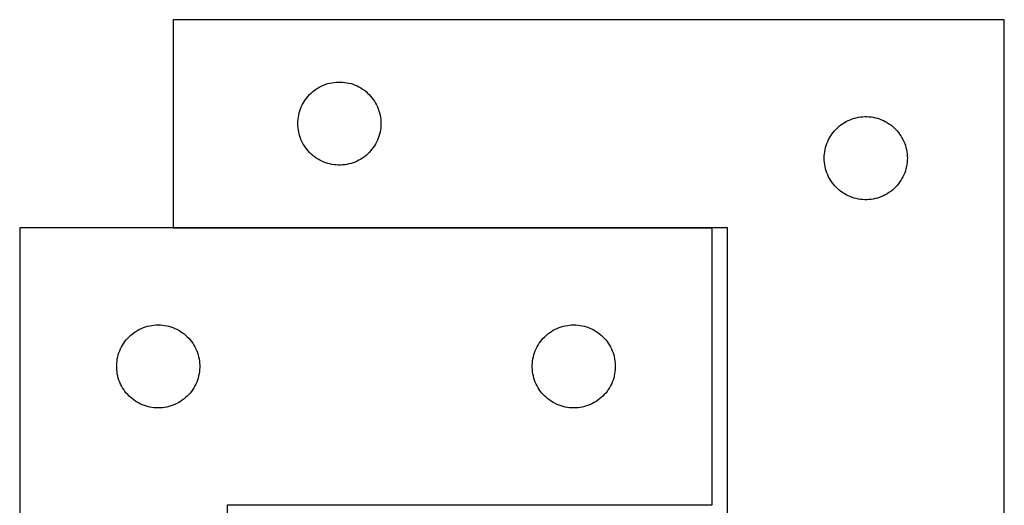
# Model space of a CAD drawing. Header units: millimetres. Extents: x 7 to 1493, y 7 to 2993.
# Tile 8 of 15: x 7 to 362, y 2818 to 2993. Entities that reach past the tile are written whole.
import ezdxf

# ---------------------------------------------------------------- set-up
doc = ezdxf.new("R2010")
doc.units = ezdxf.units.MM
doc.layers.add('COMMON', color=5, linetype='CONTINUOUS', true_color=0x0000ff)
doc.layers.add('CUT', color=7, linetype='CONTINUOUS', true_color=0x000000)

msp = doc.modelspace()

# ---------------------------------------------------------------- linework, layer by layer
at = {"layer": 'COMMON'}
for p, q in [((62.182849, 2918.298748), (256.782847, 2918.298748)), ((256.782847, 2818.098748), (81.982848, 2818.098748))]:
    msp.add_line(p, q, dxfattribs=at)
at = {"layer": 'CUT'}
for p, q in [((362.182849, 2993.398749), (62.182849, 2993.398749)), ((62.182849, 2993.398749), (62.182849, 2918.398749)), ((362.182849, 2743.398749), (362.182849, 2993.398749)), ((112.573951, 2967.416956), (113.179635, 2967.896338)), ((113.179635, 2967.896338), (113.809193, 2968.343905)), ((113.809193, 2968.343905), (114.460957, 2968.758469)), ((114.460957, 2968.758469), (115.133198, 2969.138931)), ((115.133198, 2969.138931), (115.824133, 2969.484283)), ((115.824133, 2969.484283), (116.53193, 2969.793609)), ((116.53193, 2969.793609), (117.254713, 2970.066088)), ((117.254713, 2970.066088), (117.990564, 2970.300997)), ((117.990564, 2970.300997), (118.737533, 2970.497715)), ((118.737533, 2970.497715), (119.493637, 2970.655719)), ((119.493637, 2970.655719), (120.256873, 2970.774589)), ((120.256873, 2970.774589), (121.025217, 2970.854012)), ((121.025217, 2970.854012), (121.79663, 2970.893776)), ((121.79663, 2970.893776), (122.569067, 2970.893776)), ((122.569067, 2970.893776), (123.340481, 2970.854012)), ((123.340481, 2970.854012), (124.108824, 2970.774589)), ((124.108824, 2970.774589), (124.87206, 2970.655719)), ((124.87206, 2970.655719), (125.628165, 2970.497715)), ((125.628165, 2970.497715), (126.375133, 2970.300997)), ((126.375133, 2970.300997), (127.110985, 2970.066088)), ((127.110985, 2970.066088), (127.833767, 2969.793609)), ((127.833767, 2969.793609), (128.541565, 2969.484283)), ((128.541565, 2969.484283), (129.2325, 2969.138931)), ((129.2325, 2969.138931), (129.904741, 2968.758469)), ((129.904741, 2968.758469), (130.556505, 2968.343905)), ((130.556505, 2968.343905), (131.186063, 2967.896338)), ((131.186063, 2967.896338), (131.791746, 2967.416956)), ((109.526215, 2963.949192), (109.957424, 2964.590066)), ((109.957424, 2964.590066), (110.421052, 2965.207892)), ((110.421052, 2965.207892), (110.91587, 2965.801031)), ((110.91587, 2965.801031), (111.440566, 2966.367912)), ((111.440566, 2966.367912), (111.993749, 2966.90703)), ((111.993749, 2966.90703), (112.573951, 2967.416956)), ((131.791746, 2967.416956), (132.371949, 2966.90703)), ((132.371949, 2966.90703), (132.925132, 2966.367912)), ((132.925132, 2966.367912), (133.449828, 2965.801031)), ((133.449828, 2965.801031), (133.944646, 2965.207892)), ((133.944646, 2965.207892), (134.408274, 2964.590066)), ((134.408274, 2964.590066), (134.839482, 2963.949192)), ((107.893318, 2960.460472), (108.147097, 2961.190031)), ((108.147097, 2961.190031), (108.438095, 2961.905558)), ((108.438095, 2961.905558), (108.765543, 2962.605156)), ((108.765543, 2962.605156), (109.12857, 2963.28697)), ((109.12857, 2963.28697), (109.526215, 2963.949192)), ((134.839482, 2963.949192), (135.237127, 2963.28697)), ((135.237127, 2963.28697), (135.600155, 2962.605156)), ((135.600155, 2962.605156), (135.927602, 2961.905558)), ((135.927602, 2961.905558), (136.218601, 2961.190031)), ((136.218601, 2961.190031), (136.47238, 2960.460472)), ((107.202737, 2956.670931), (107.262351, 2957.441064)), ((107.262351, 2957.441064), (107.36153, 2958.207108)), ((107.36153, 2958.207108), (107.500014, 2958.96703)), ((107.500014, 2958.96703), (107.677433, 2959.718816)), ((107.677433, 2959.718816), (107.893318, 2960.460472)), ((136.47238, 2960.460472), (136.688265, 2959.718816)), ((136.688265, 2959.718816), (136.865684, 2958.96703)), ((136.865684, 2958.96703), (137.004167, 2958.207108)), ((137.004167, 2958.207108), (137.103347, 2957.441064)), ((137.103347, 2957.441064), (137.16296, 2956.670931)), ((305.133198, 2956.638931), (305.824133, 2956.984283)), ((305.824133, 2956.984283), (306.53193, 2957.293609)), ((306.53193, 2957.293609), (307.254713, 2957.566088)), ((307.254713, 2957.566088), (307.990564, 2957.800997)), ((307.990564, 2957.800997), (308.737533, 2957.997715)), ((308.737533, 2957.997715), (309.493637, 2958.155719)), ((309.493637, 2958.155719), (310.256873, 2958.274589)), ((310.256873, 2958.274589), (311.025217, 2958.354012)), ((311.025217, 2958.354012), (311.79663, 2958.393776)), ((311.79663, 2958.393776), (312.569067, 2958.393776)), ((312.569067, 2958.393776), (313.340481, 2958.354012)), ((313.340481, 2958.354012), (314.108824, 2958.274589)), ((314.108824, 2958.274589), (314.87206, 2958.155719)), ((314.87206, 2958.155719), (315.628165, 2957.997715)), ((315.628165, 2957.997715), (316.375133, 2957.800997)), ((316.375133, 2957.800997), (317.110985, 2957.566088)), ((317.110985, 2957.566088), (317.833767, 2957.293609)), ((317.833767, 2957.293609), (318.541565, 2956.984283)), ((318.541565, 2956.984283), (319.2325, 2956.638931)), ((107.182849, 2955.898749), (107.202737, 2956.670931)), ((107.202737, 2955.126568), (107.182849, 2955.898749)), ((107.262351, 2954.356434), (107.202737, 2955.126568)), ((107.36153, 2953.590391), (107.262351, 2954.356434)), ((107.500014, 2952.830468), (107.36153, 2953.590391)), ((137.004167, 2953.590391), (136.865684, 2952.830468)), ((137.103347, 2954.356434), (137.004167, 2953.590391)), ((137.16296, 2955.126568), (137.103347, 2954.356434)), ((137.16296, 2956.670931), (137.182849, 2955.898749)), ((137.182849, 2955.898749), (137.16296, 2955.126568)), ((300.91587, 2953.301031), (301.440566, 2953.867912)), ((301.440566, 2953.867912), (301.993749, 2954.40703)), ((301.993749, 2954.40703), (302.573951, 2954.916956)), ((302.573951, 2954.916956), (303.179635, 2955.396338)), ((303.179635, 2955.396338), (303.809193, 2955.843905)), ((303.809193, 2955.843905), (304.460957, 2956.258469)), ((304.460957, 2956.258469), (305.133198, 2956.638931)), ((319.2325, 2956.638931), (319.904741, 2956.258469)), ((319.904741, 2956.258469), (320.556505, 2955.843905)), ((320.556505, 2955.843905), (321.186063, 2955.396338)), ((321.186063, 2955.396338), (321.791746, 2954.916956)), ((321.791746, 2954.916956), (322.371949, 2954.40703)), ((322.371949, 2954.40703), (322.925132, 2953.867912)), ((322.925132, 2953.867912), (323.449828, 2953.301031)), ((107.677433, 2952.078683), (107.500014, 2952.830468)), ((107.893318, 2951.337027), (107.677433, 2952.078683)), ((108.147097, 2950.607468), (107.893318, 2951.337027)), ((108.438095, 2949.891941), (108.147097, 2950.607468)), ((108.765543, 2949.192342), (108.438095, 2949.891941)), ((135.927602, 2949.891941), (135.600155, 2949.192342)), ((136.218601, 2950.607468), (135.927602, 2949.891941)), ((136.47238, 2951.337027), (136.218601, 2950.607468)), ((136.688265, 2952.078683), (136.47238, 2951.337027)), ((136.865684, 2952.830468), (136.688265, 2952.078683)), ((298.438095, 2949.405558), (298.765543, 2950.105156)), ((298.765543, 2950.105156), (299.12857, 2950.78697)), ((299.12857, 2950.78697), (299.526215, 2951.449192)), ((299.526215, 2951.449192), (299.957424, 2952.090066)), ((299.957424, 2952.090066), (300.421052, 2952.707892)), ((300.421052, 2952.707892), (300.91587, 2953.301031)), ((323.449828, 2953.301031), (323.944646, 2952.707892)), ((323.944646, 2952.707892), (324.408274, 2952.090066)), ((324.408274, 2952.090066), (324.839482, 2951.449192)), ((324.839482, 2951.449192), (325.237127, 2950.78697)), ((325.237127, 2950.78697), (325.600155, 2950.105156)), ((325.600155, 2950.105156), (325.927602, 2949.405558)), ((109.12857, 2948.510528), (108.765543, 2949.192342)), ((109.526215, 2947.848306), (109.12857, 2948.510528)), ((109.957424, 2947.207433), (109.526215, 2947.848306)), ((110.421052, 2946.589607), (109.957424, 2947.207433)), ((110.91587, 2945.996467), (110.421052, 2946.589607)), ((133.944646, 2946.589607), (133.449828, 2945.996467)), ((134.408274, 2947.207433), (133.944646, 2946.589607)), ((134.839482, 2947.848306), (134.408274, 2947.207433)), ((135.237127, 2948.510528), (134.839482, 2947.848306)), ((135.600155, 2949.192342), (135.237127, 2948.510528)), ((297.36153, 2945.707108), (297.500014, 2946.46703)), ((297.500014, 2946.46703), (297.677433, 2947.218816)), ((297.677433, 2947.218816), (297.893318, 2947.960472)), ((297.893318, 2947.960472), (298.147097, 2948.690031)), ((298.147097, 2948.690031), (298.438095, 2949.405558)), ((325.927602, 2949.405558), (326.218601, 2948.690031)), ((326.218601, 2948.690031), (326.47238, 2947.960472)), ((326.47238, 2947.960472), (326.688265, 2947.218816)), ((326.688265, 2947.218816), (326.865684, 2946.46703)), ((326.865684, 2946.46703), (327.004167, 2945.707108)), ((111.440566, 2945.429587), (110.91587, 2945.996467)), ((111.993749, 2944.890469), (111.440566, 2945.429587)), ((112.573951, 2944.380543), (111.993749, 2944.890469)), ((113.179635, 2943.901161), (112.573951, 2944.380543)), ((113.809193, 2943.453594), (113.179635, 2943.901161)), ((114.460957, 2943.03903), (113.809193, 2943.453594)), ((115.133198, 2942.658567), (114.460957, 2943.03903)), ((129.904741, 2943.03903), (129.2325, 2942.658567)), ((130.556505, 2943.453594), (129.904741, 2943.03903)), ((131.186063, 2943.901161), (130.556505, 2943.453594)), ((131.791746, 2944.380543), (131.186063, 2943.901161)), ((132.371949, 2944.890469), (131.791746, 2944.380543)), ((132.925132, 2945.429587), (132.371949, 2944.890469)), ((133.449828, 2945.996467), (132.925132, 2945.429587)), ((297.182849, 2943.398749), (297.202737, 2944.170931)), ((297.202737, 2942.626568), (297.182849, 2943.398749)), ((297.202737, 2944.170931), (297.262351, 2944.941064)), ((297.262351, 2944.941064), (297.36153, 2945.707108)), ((327.004167, 2945.707108), (327.103347, 2944.941064)), ((327.103347, 2944.941064), (327.16296, 2944.170931)), ((327.16296, 2944.170931), (327.182849, 2943.398749)), ((327.182849, 2943.398749), (327.16296, 2942.626568)), ((115.824133, 2942.313215), (115.133198, 2942.658567)), ((116.53193, 2942.00389), (115.824133, 2942.313215)), ((117.254713, 2941.731411), (116.53193, 2942.00389)), ((117.990564, 2941.496501), (117.254713, 2941.731411)), ((118.737533, 2941.299784), (117.990564, 2941.496501)), ((119.493637, 2941.14178), (118.737533, 2941.299784)), ((120.256873, 2941.022909), (119.493637, 2941.14178)), ((121.025217, 2940.943486), (120.256873, 2941.022909)), ((121.79663, 2940.903722), (121.025217, 2940.943486)), ((122.569067, 2940.903722), (121.79663, 2940.903722)), ((123.340481, 2940.943486), (122.569067, 2940.903722)), ((124.108824, 2941.022909), (123.340481, 2940.943486)), ((124.87206, 2941.14178), (124.108824, 2941.022909)), ((125.628165, 2941.299784), (124.87206, 2941.14178)), ((126.375133, 2941.496501), (125.628165, 2941.299784)), ((127.110985, 2941.731411), (126.375133, 2941.496501)), ((127.833767, 2942.00389), (127.110985, 2941.731411)), ((128.541565, 2942.313215), (127.833767, 2942.00389)), ((129.2325, 2942.658567), (128.541565, 2942.313215)), ((297.262351, 2941.856434), (297.202737, 2942.626568)), ((297.36153, 2941.090391), (297.262351, 2941.856434)), ((297.500014, 2940.330468), (297.36153, 2941.090391)), ((297.677433, 2939.578683), (297.500014, 2940.330468)), ((297.893318, 2938.837027), (297.677433, 2939.578683)), ((326.688265, 2939.578683), (326.47238, 2938.837027)), ((326.865684, 2940.330468), (326.688265, 2939.578683)), ((327.004167, 2941.090391), (326.865684, 2940.330468)), ((327.103347, 2941.856434), (327.004167, 2941.090391)), ((327.16296, 2942.626568), (327.103347, 2941.856434)), ((298.147097, 2938.107468), (297.893318, 2938.837027)), ((298.438095, 2937.391941), (298.147097, 2938.107468)), ((298.765543, 2936.692342), (298.438095, 2937.391941)), ((299.12857, 2936.010528), (298.765543, 2936.692342)), ((299.526215, 2935.348306), (299.12857, 2936.010528)), ((325.237127, 2936.010528), (324.839482, 2935.348306)), ((325.600155, 2936.692342), (325.237127, 2936.010528)), ((325.927602, 2937.391941), (325.600155, 2936.692342)), ((326.218601, 2938.107468), (325.927602, 2937.391941)), ((326.47238, 2938.837027), (326.218601, 2938.107468)), ((299.957424, 2934.707433), (299.526215, 2935.348306)), ((300.421052, 2934.089607), (299.957424, 2934.707433)), ((300.91587, 2933.496467), (300.421052, 2934.089607)), ((301.440566, 2932.929587), (300.91587, 2933.496467)), ((301.993749, 2932.390469), (301.440566, 2932.929587)), ((302.573951, 2931.880543), (301.993749, 2932.390469)), ((322.371949, 2932.390469), (321.791746, 2931.880543)), ((322.925132, 2932.929587), (322.371949, 2932.390469)), ((323.449828, 2933.496467), (322.925132, 2932.929587)), ((323.944646, 2934.089607), (323.449828, 2933.496467)), ((324.408274, 2934.707433), (323.944646, 2934.089607)), ((324.839482, 2935.348306), (324.408274, 2934.707433)), ((303.179635, 2931.401161), (302.573951, 2931.880543)), ((303.809193, 2930.953594), (303.179635, 2931.401161)), ((304.460957, 2930.53903), (303.809193, 2930.953594)), ((305.133198, 2930.158567), (304.460957, 2930.53903)), ((305.824133, 2929.813215), (305.133198, 2930.158567)), ((306.53193, 2929.50389), (305.824133, 2929.813215)), ((307.254713, 2929.231411), (306.53193, 2929.50389)), ((307.990564, 2928.996501), (307.254713, 2929.231411)), ((308.737533, 2928.799784), (307.990564, 2928.996501)), ((309.493637, 2928.64178), (308.737533, 2928.799784)), ((310.256873, 2928.522909), (309.493637, 2928.64178)), ((311.025217, 2928.443486), (310.256873, 2928.522909)), ((314.108824, 2928.522909), (313.340481, 2928.443486)), ((314.87206, 2928.64178), (314.108824, 2928.522909)), ((315.628165, 2928.799784), (314.87206, 2928.64178)), ((316.375133, 2928.996501), (315.628165, 2928.799784)), ((317.110985, 2929.231411), (316.375133, 2928.996501)), ((317.833767, 2929.50389), (317.110985, 2929.231411)), ((318.541565, 2929.813215), (317.833767, 2929.50389)), ((319.2325, 2930.158567), (318.541565, 2929.813215)), ((319.904741, 2930.53903), (319.2325, 2930.158567)), ((320.556505, 2930.953594), (319.904741, 2930.53903)), ((321.186063, 2931.401161), (320.556505, 2930.953594)), ((321.791746, 2931.880543), (321.186063, 2931.401161)), ((311.79663, 2928.403722), (311.025217, 2928.443486)), ((312.569067, 2928.403722), (311.79663, 2928.403722)), ((313.340481, 2928.443486), (312.569067, 2928.403722)), ((6.782847, 2918.198748), (6.782847, 2618.198748)), ((256.782847, 2918.198748), (6.782847, 2918.198748)), ((62.182849, 2918.398749), (262.182849, 2918.398749)), ((256.782847, 2818.198748), (256.782847, 2918.198748)), ((262.182849, 2918.398749), (262.182849, 2743.398749)), ((51.491565, 2882.234501), (52.221124, 2882.488279)), ((52.221124, 2882.488279), (52.96278, 2882.704164)), ((52.96278, 2882.704164), (53.714566, 2882.881584)), ((53.714566, 2882.881584), (54.474488, 2883.020067)), ((54.474488, 2883.020067), (55.240532, 2883.119246)), ((55.240532, 2883.119246), (56.010665, 2883.17886)), ((56.010665, 2883.17886), (56.782847, 2883.198748)), ((56.782847, 2883.198748), (57.555028, 2883.17886)), ((57.555028, 2883.17886), (58.325162, 2883.119246)), ((58.325162, 2883.119246), (59.091205, 2883.020067)), ((59.091205, 2883.020067), (59.851128, 2882.881584)), ((59.851128, 2882.881584), (60.602914, 2882.704164)), ((60.602914, 2882.704164), (61.344569, 2882.488279)), ((61.344569, 2882.488279), (62.074128, 2882.234501)), ((201.491565, 2882.234501), (202.221124, 2882.488279)), ((202.221124, 2882.488279), (202.96278, 2882.704164)), ((202.96278, 2882.704164), (203.714566, 2882.881584)), ((203.714566, 2882.881584), (204.474488, 2883.020067)), ((204.474488, 2883.020067), (205.240532, 2883.119246)), ((205.240532, 2883.119246), (206.010665, 2883.17886)), ((206.010665, 2883.17886), (206.782847, 2883.198748)), ((206.782847, 2883.198748), (207.555028, 2883.17886)), ((207.555028, 2883.17886), (208.325162, 2883.119246)), ((208.325162, 2883.119246), (209.091205, 2883.020067)), ((209.091205, 2883.020067), (209.851128, 2882.881584)), ((209.851128, 2882.881584), (210.602914, 2882.704164)), ((210.602914, 2882.704164), (211.344569, 2882.488279)), ((211.344569, 2882.488279), (212.074128, 2882.234501)), ((45.774566, 2878.387848), (46.313684, 2878.941031)), ((46.313684, 2878.941031), (46.880565, 2879.465727)), ((46.880565, 2879.465727), (47.473705, 2879.960545)), ((47.473705, 2879.960545), (48.09153, 2880.424173)), ((48.09153, 2880.424173), (48.732404, 2880.855382)), ((48.732404, 2880.855382), (49.394626, 2881.253027)), ((49.394626, 2881.253027), (50.07644, 2881.616055)), ((50.07644, 2881.616055), (50.776038, 2881.943502)), ((50.776038, 2881.943502), (51.491565, 2882.234501)), ((62.074128, 2882.234501), (62.789655, 2881.943502)), ((62.789655, 2881.943502), (63.489254, 2881.616055)), ((63.489254, 2881.616055), (64.171068, 2881.253027)), ((64.171068, 2881.253027), (64.83329, 2880.855382)), ((64.83329, 2880.855382), (65.474163, 2880.424173)), ((65.474163, 2880.424173), (66.091989, 2879.960545)), ((66.091989, 2879.960545), (66.685129, 2879.465727)), ((66.685129, 2879.465727), (67.252009, 2878.941031)), ((67.252009, 2878.941031), (67.791127, 2878.387848)), ((195.774566, 2878.387848), (196.313684, 2878.941031)), ((196.313684, 2878.941031), (196.880565, 2879.465727)), ((196.880565, 2879.465727), (197.473705, 2879.960545)), ((197.473705, 2879.960545), (198.09153, 2880.424173)), ((198.09153, 2880.424173), (198.732404, 2880.855382)), ((198.732404, 2880.855382), (199.394626, 2881.253027)), ((199.394626, 2881.253027), (200.07644, 2881.616055)), ((200.07644, 2881.616055), (200.776038, 2881.943502)), ((200.776038, 2881.943502), (201.491565, 2882.234501)), ((212.074128, 2882.234501), (212.789655, 2881.943502)), ((212.789655, 2881.943502), (213.489254, 2881.616055)), ((213.489254, 2881.616055), (214.171068, 2881.253027)), ((214.171068, 2881.253027), (214.83329, 2880.855382)), ((214.83329, 2880.855382), (215.474163, 2880.424173)), ((215.474163, 2880.424173), (216.091989, 2879.960545)), ((216.091989, 2879.960545), (216.685129, 2879.465727)), ((216.685129, 2879.465727), (217.252009, 2878.941031)), ((217.252009, 2878.941031), (217.791127, 2878.387848)), ((43.197313, 2874.557464), (43.542665, 2875.248399)), ((43.542665, 2875.248399), (43.923127, 2875.92064)), ((43.923127, 2875.92064), (44.337692, 2876.572404)), ((44.337692, 2876.572404), (44.785258, 2877.201963)), ((44.785258, 2877.201963), (45.26464, 2877.807646)), ((45.26464, 2877.807646), (45.774566, 2878.387848)), ((67.791127, 2878.387848), (68.301053, 2877.807646)), ((68.301053, 2877.807646), (68.780435, 2877.201963)), ((68.780435, 2877.201963), (69.228002, 2876.572404)), ((69.228002, 2876.572404), (69.642566, 2875.92064)), ((69.642566, 2875.92064), (70.023029, 2875.248399)), ((70.023029, 2875.248399), (70.368381, 2874.557464)), ((193.197313, 2874.557464), (193.542665, 2875.248399)), ((193.542665, 2875.248399), (193.923127, 2875.92064)), ((193.923127, 2875.92064), (194.337692, 2876.572404)), ((194.337692, 2876.572404), (194.785258, 2877.201963)), ((194.785258, 2877.201963), (195.26464, 2877.807646)), ((195.26464, 2877.807646), (195.774566, 2878.387848)), ((217.791127, 2878.387848), (218.301053, 2877.807646)), ((218.301053, 2877.807646), (218.780435, 2877.201963)), ((218.780435, 2877.201963), (219.228002, 2876.572404)), ((219.228002, 2876.572404), (219.642566, 2875.92064)), ((219.642566, 2875.92064), (220.023029, 2875.248399)), ((220.023029, 2875.248399), (220.368381, 2874.557464)), ((42.025878, 2870.88796), (42.183881, 2871.644064)), ((42.183881, 2871.644064), (42.380599, 2872.391033)), ((42.380599, 2872.391033), (42.615508, 2873.126884)), ((42.615508, 2873.126884), (42.887987, 2873.849667)), ((42.887987, 2873.849667), (43.197313, 2874.557464)), ((70.368381, 2874.557464), (70.677706, 2873.849667)), ((70.677706, 2873.849667), (70.950185, 2873.126884)), ((70.950185, 2873.126884), (71.185095, 2872.391033)), ((71.185095, 2872.391033), (71.381812, 2871.644064)), ((71.381812, 2871.644064), (71.539816, 2870.88796)), ((192.025878, 2870.88796), (192.183881, 2871.644064)), ((192.183881, 2871.644064), (192.380599, 2872.391033)), ((192.380599, 2872.391033), (192.615508, 2873.126884)), ((192.615508, 2873.126884), (192.887987, 2873.849667)), ((192.887987, 2873.849667), (193.197313, 2874.557464)), ((220.368381, 2874.557464), (220.677706, 2873.849667)), ((220.677706, 2873.849667), (220.950185, 2873.126884)), ((220.950185, 2873.126884), (221.185095, 2872.391033)), ((221.185095, 2872.391033), (221.381812, 2871.644064)), ((221.381812, 2871.644064), (221.539816, 2870.88796)), ((41.78782, 2868.584967), (41.827584, 2869.35638)), ((41.78782, 2867.81253), (41.78782, 2868.584967)), ((41.827584, 2869.35638), (41.907007, 2870.124724)), ((41.907007, 2870.124724), (42.025878, 2870.88796)), ((71.539816, 2870.88796), (71.658687, 2870.124724)), ((71.658687, 2870.124724), (71.73811, 2869.35638)), ((71.73811, 2869.35638), (71.777874, 2868.584967)), ((71.777874, 2868.584967), (71.777874, 2867.81253)), ((191.78782, 2868.584967), (191.827584, 2869.35638)), ((191.78782, 2867.81253), (191.78782, 2868.584967)), ((191.827584, 2869.35638), (191.907007, 2870.124724)), ((191.907007, 2870.124724), (192.025878, 2870.88796)), ((221.539816, 2870.88796), (221.658687, 2870.124724)), ((221.658687, 2870.124724), (221.73811, 2869.35638)), ((221.73811, 2869.35638), (221.777874, 2868.584967)), ((221.777874, 2868.584967), (221.777874, 2867.81253)), ((41.827584, 2867.041116), (41.78782, 2867.81253)), ((41.907007, 2866.272773), (41.827584, 2867.041116)), ((42.025878, 2865.509537), (41.907007, 2866.272773)), ((42.183881, 2864.753432), (42.025878, 2865.509537)), ((42.380599, 2864.006464), (42.183881, 2864.753432)), ((71.381812, 2864.753432), (71.185095, 2864.006464)), ((71.539816, 2865.509537), (71.381812, 2864.753432)), ((71.658687, 2866.272773), (71.539816, 2865.509537)), ((71.73811, 2867.041116), (71.658687, 2866.272773)), ((71.777874, 2867.81253), (71.73811, 2867.041116)), ((191.827584, 2867.041116), (191.78782, 2867.81253)), ((191.907007, 2866.272773), (191.827584, 2867.041116)), ((192.025878, 2865.509537), (191.907007, 2866.272773)), ((192.183881, 2864.753432), (192.025878, 2865.509537)), ((192.380599, 2864.006464), (192.183881, 2864.753432)), ((221.381812, 2864.753432), (221.185095, 2864.006464)), ((221.539816, 2865.509537), (221.381812, 2864.753432)), ((221.658687, 2866.272773), (221.539816, 2865.509537)), ((221.73811, 2867.041116), (221.658687, 2866.272773)), ((221.777874, 2867.81253), (221.73811, 2867.041116)), ((42.615508, 2863.270613), (42.380599, 2864.006464)), ((42.887987, 2862.54783), (42.615508, 2863.270613)), ((43.197313, 2861.840032), (42.887987, 2862.54783)), ((43.542665, 2861.149097), (43.197313, 2861.840032)), ((43.923127, 2860.476856), (43.542665, 2861.149097)), ((70.023029, 2861.149097), (69.642566, 2860.476856)), ((70.368381, 2861.840032), (70.023029, 2861.149097)), ((70.677706, 2862.54783), (70.368381, 2861.840032)), ((70.950185, 2863.270613), (70.677706, 2862.54783)), ((71.185095, 2864.006464), (70.950185, 2863.270613)), ((192.615508, 2863.270613), (192.380599, 2864.006464)), ((192.887987, 2862.54783), (192.615508, 2863.270613)), ((193.197313, 2861.840032), (192.887987, 2862.54783)), ((193.542665, 2861.149097), (193.197313, 2861.840032)), ((193.923127, 2860.476856), (193.542665, 2861.149097)), ((220.023029, 2861.149097), (219.642566, 2860.476856)), ((220.368381, 2861.840032), (220.023029, 2861.149097)), ((220.677706, 2862.54783), (220.368381, 2861.840032)), ((220.950185, 2863.270613), (220.677706, 2862.54783)), ((221.185095, 2864.006464), (220.950185, 2863.270613)), ((44.337692, 2859.825092), (43.923127, 2860.476856)), ((44.785258, 2859.195534), (44.337692, 2859.825092)), ((45.26464, 2858.589851), (44.785258, 2859.195534)), ((45.774566, 2858.009648), (45.26464, 2858.589851)), ((46.313684, 2857.456465), (45.774566, 2858.009648)), ((46.880565, 2856.931769), (46.313684, 2857.456465)), ((67.252009, 2857.456465), (66.685129, 2856.931769)), ((67.791127, 2858.009648), (67.252009, 2857.456465)), ((68.301053, 2858.589851), (67.791127, 2858.009648)), ((68.780435, 2859.195534), (68.301053, 2858.589851)), ((69.228002, 2859.825092), (68.780435, 2859.195534)), ((69.642566, 2860.476856), (69.228002, 2859.825092)), ((194.337692, 2859.825092), (193.923127, 2860.476856)), ((194.785258, 2859.195534), (194.337692, 2859.825092)), ((195.26464, 2858.589851), (194.785258, 2859.195534)), ((195.774566, 2858.009648), (195.26464, 2858.589851)), ((196.313684, 2857.456465), (195.774566, 2858.009648)), ((196.880565, 2856.931769), (196.313684, 2857.456465)), ((217.252009, 2857.456465), (216.685129, 2856.931769)), ((217.791127, 2858.009648), (217.252009, 2857.456465)), ((218.301053, 2858.589851), (217.791127, 2858.009648)), ((218.780435, 2859.195534), (218.301053, 2858.589851)), ((219.228002, 2859.825092), (218.780435, 2859.195534)), ((219.642566, 2860.476856), (219.228002, 2859.825092)), ((47.473705, 2856.436951), (46.880565, 2856.931769)), ((48.09153, 2855.973323), (47.473705, 2856.436951)), ((48.732404, 2855.542115), (48.09153, 2855.973323)), ((49.394626, 2855.14447), (48.732404, 2855.542115)), ((50.07644, 2854.781442), (49.394626, 2855.14447)), ((50.776038, 2854.453995), (50.07644, 2854.781442)), ((51.491565, 2854.162996), (50.776038, 2854.453995)), ((52.221124, 2853.909218), (51.491565, 2854.162996)), ((52.96278, 2853.693332), (52.221124, 2853.909218)), ((61.344569, 2853.909218), (60.602914, 2853.693332)), ((62.074128, 2854.162996), (61.344569, 2853.909218)), ((62.789655, 2854.453995), (62.074128, 2854.162996)), ((63.489254, 2854.781442), (62.789655, 2854.453995)), ((64.171068, 2855.14447), (63.489254, 2854.781442)), ((64.83329, 2855.542115), (64.171068, 2855.14447)), ((65.474163, 2855.973323), (64.83329, 2855.542115)), ((66.091989, 2856.436951), (65.474163, 2855.973323)), ((66.685129, 2856.931769), (66.091989, 2856.436951)), ((197.473705, 2856.436951), (196.880565, 2856.931769)), ((198.09153, 2855.973323), (197.473705, 2856.436951)), ((198.732404, 2855.542115), (198.09153, 2855.973323)), ((199.394626, 2855.14447), (198.732404, 2855.542115)), ((200.07644, 2854.781442), (199.394626, 2855.14447)), ((200.776038, 2854.453995), (200.07644, 2854.781442)), ((201.491565, 2854.162996), (200.776038, 2854.453995)), ((202.221124, 2853.909218), (201.491565, 2854.162996)), ((202.96278, 2853.693332), (202.221124, 2853.909218)), ((211.344569, 2853.909218), (210.602914, 2853.693332)), ((212.074128, 2854.162996), (211.344569, 2853.909218)), ((212.789655, 2854.453995), (212.074128, 2854.162996)), ((213.489254, 2854.781442), (212.789655, 2854.453995)), ((214.171068, 2855.14447), (213.489254, 2854.781442)), ((214.83329, 2855.542115), (214.171068, 2855.14447)), ((215.474163, 2855.973323), (214.83329, 2855.542115)), ((216.091989, 2856.436951), (215.474163, 2855.973323)), ((216.685129, 2856.931769), (216.091989, 2856.436951)), ((53.714566, 2853.515913), (52.96278, 2853.693332)), ((54.474488, 2853.37743), (53.714566, 2853.515913)), ((55.240532, 2853.27825), (54.474488, 2853.37743)), ((56.010665, 2853.218637), (55.240532, 2853.27825)), ((56.782847, 2853.198748), (56.010665, 2853.218637)), ((57.555028, 2853.218637), (56.782847, 2853.198748)), ((58.325162, 2853.27825), (57.555028, 2853.218637)), ((59.091205, 2853.37743), (58.325162, 2853.27825)), ((59.851128, 2853.515913), (59.091205, 2853.37743)), ((60.602914, 2853.693332), (59.851128, 2853.515913)), ((203.714566, 2853.515913), (202.96278, 2853.693332)), ((204.474488, 2853.37743), (203.714566, 2853.515913)), ((205.240532, 2853.27825), (204.474488, 2853.37743)), ((206.010665, 2853.218637), (205.240532, 2853.27825)), ((206.782847, 2853.198748), (206.010665, 2853.218637)), ((207.555028, 2853.218637), (206.782847, 2853.198748)), ((208.325162, 2853.27825), (207.555028, 2853.218637)), ((209.091205, 2853.37743), (208.325162, 2853.27825)), ((209.851128, 2853.515913), (209.091205, 2853.37743)), ((210.602914, 2853.693332), (209.851128, 2853.515913)), ((81.782847, 2618.198748), (81.782847, 2818.198748)), ((81.782847, 2818.198748), (256.782847, 2818.198748))]:
    msp.add_line(p, q, dxfattribs=at)

doc.saveas('drawing.dxf')
